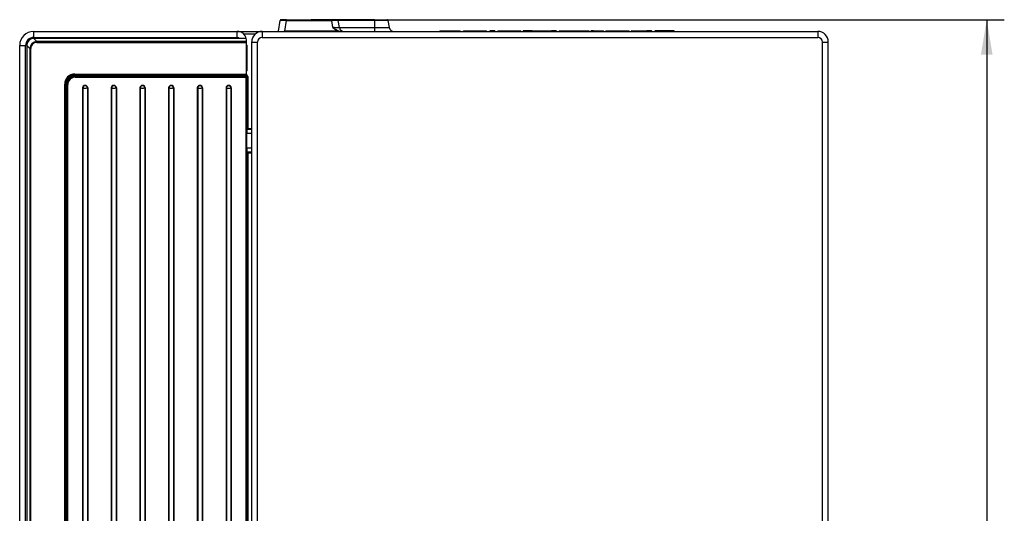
# Model space of a CAD drawing. Header units: millimetres. Extents: x 0 to 592, y 0 to 418.
# Tile 4 of 37: x 112 to 196, y 130 to 172. Entities that reach past the tile are written whole.
import ezdxf
from ezdxf.enums import TextEntityAlignment as Align

# ---------------------------------------------------------------- set-up
doc = ezdxf.new("R2010")
doc.units = ezdxf.units.MM
doc.layers.add('140.966_BW4NEO_C', color=7, linetype='Continuous')
doc.layers.add('Standard', color=7, linetype='Continuous')
doc.styles.add('SEACAD_Arial', font='arial.ttf')
doc.dimstyles.new('ISO', dxfattribs={"dimtxt": 3, "dimasz": 3, "dimexe": 1.5, "dimexo": 0, "dimgap": 0.75, "dimtad": 1, "dimdec": 0, "dimlfac": 5, "dimtxsty": 'SEACAD_Arial', "dimblk1": '_SE_FILLED', "dimblk2": '_SE_FILLED', "dimsah": 1, "dimcen": 1.5, "dimazin": 0, "dimtfac": 0.7, "dimtdec": 3, "dimtmove": 0, "dimatfit": 3, "dimfxl": 1, "dimarcsym": 0})

# ---------------------------------------------------------------- blocks, each defined once
blk = doc.blocks.new('SE2')
at = {"layer": '140.966_BW4NEO_C', "color": 7, "linetype": 'Continuous'}
for p, q in [((133.613, 170.979), (133.771, 171.874)), ((134.313, 171.957), (133.869, 171.957)), ((134.155, 170.979), (134.313, 171.874)), ((134.313, 171.957), (138.174, 171.957)), ((134.313, 171.957), (134.313, 171.874)), ((134.313, 171.874), (138.174, 171.874)), ((141.826, 171.957), (136.408, 171.957)), ((136.408, 171.957), (136.408, 171.957)), ((138.174, 171.957), (138.174, 171.874)), ((138.617, 171.957), (138.174, 171.957)), ((138.277, 171.288), (138.174, 171.874)), ((141.826, 171.875), (138.715, 171.875)), ((138.819, 171.288), (138.715, 171.874)), ((141.826, 171.957), (142.869, 171.957)), ((141.826, 171.957), (141.826, 171.875)), ((142.967, 171.875), (141.826, 171.875)), ((141.826, 171.875), (141.826, 171.288)), ((142.967, 171.875), (143.071, 171.288)), ((112.743, 170.957), (130.103, 170.957)), ((112.743, 170.442), (112.743, 170.957)), ((130.103, 170.957), (132.243, 170.957)), ((130.103, 170.442), (130.103, 170.957)), ((130.623, 170.751), (131.671, 170.751)), ((132.243, 170.957), (132.243, 170.442)), ((132.243, 170.957), (179.643, 170.957)), ((133.612, 170.971), (133.612, 170.957)), ((134.155, 170.979), (138.729, 170.979)), ((134.155, 170.971), (134.155, 170.979)), ((138.729, 170.971), (134.155, 170.971)), ((138.729, 170.979), (138.729, 170.971)), ((138.745, 171.013), (139.038, 170.957)), ((138.819, 171.288), (141.826, 171.288)), ((141.826, 171.288), (143.071, 171.288)), ((141.826, 171.288), (141.826, 170.957)), ((147.385, 170.988), (147.384, 170.957)), ((147.405, 171.007), (149.096, 171.007)), ((149.116, 170.988), (149.118, 170.957)), ((149.402, 170.988), (149.401, 170.957)), ((149.422, 171.007), (151.368, 171.007)), ((151.389, 170.957), (151.388, 170.991)), ((151.658, 170.957), (151.659, 170.988)), ((151.678, 170.957), (151.679, 170.987)), ((152.074, 171.007), (151.679, 171.007)), ((151.679, 171.007), (151.679, 170.987)), ((151.679, 170.987), (152.074, 170.987)), ((152.074, 171.007), (152.074, 170.987)), ((152.075, 170.957), (152.074, 170.987)), ((152.095, 170.957), (152.093, 170.988)), ((152.352, 170.991), (152.35, 170.957)), ((152.371, 171.007), (154.291, 171.007)), ((154.31, 170.988), (154.312, 170.957)), ((154.497, 170.988), (154.496, 170.957)), ((154.503, 170.988), (154.501, 170.957)), ((155.195, 170.988), (154.503, 170.988)), ((155.209, 171.007), (154.517, 171.007)), ((155.195, 170.988), (155.194, 170.957)), ((155.284, 171.007), (155.209, 171.007)), ((155.209, 171.007), (156.881, 171.007)), ((157.306, 170.988), (156.9, 170.988)), ((156.902, 170.957), (156.9, 170.988)), ((157.32, 171.007), (156.909, 171.007)), ((157.306, 170.988), (157.307, 170.957)), ((157.34, 170.988), (157.341, 170.957)), ((157.562, 170.988), (157.561, 170.957)), ((157.582, 171.007), (158.828, 171.007)), ((158.828, 171.007), (158.883, 171.007)), ((158.842, 170.957), (158.842, 170.988)), ((158.869, 170.988), (158.869, 170.957)), ((158.883, 171.007), (160.129, 171.007)), ((160.149, 170.988), (160.15, 170.957)), ((160.285, 170.957), (160.287, 170.988)), ((160.305, 170.957), (160.307, 170.987)), ((160.504, 171.007), (160.307, 171.007)), ((160.307, 171.007), (160.307, 170.987)), ((160.307, 170.987), (160.504, 170.987)), ((160.504, 171.007), (161.35, 171.007)), ((160.504, 171.007), (160.504, 170.987)), ((160.504, 170.987), (160.504, 170.957)), ((161.37, 170.988), (161.371, 170.957)), ((161.567, 170.988), (161.566, 170.957)), ((161.587, 171.007), (163.521, 171.007)), ((163.543, 170.957), (163.541, 170.991)), ((163.745, 170.988), (163.743, 170.957)), ((163.765, 171.007), (165.003, 171.007)), ((165.003, 171.007), (165.061, 171.007)), ((165.01, 170.957), (165.012, 170.987)), ((165.04, 170.957), (165.041, 170.988)), ((165.06, 170.957), (165.061, 170.987)), ((165.455, 171.007), (165.061, 171.007)), ((165.061, 171.007), (165.061, 170.987)), ((165.061, 170.987), (165.455, 170.987)), ((165.455, 170.987), (165.455, 171.007)), ((165.457, 170.957), (165.455, 170.987)), ((165.477, 170.957), (165.475, 170.988)), ((165.749, 170.988), (165.748, 170.957)), ((165.769, 170.987), (165.768, 170.957)), ((166.243, 171.007), (165.769, 171.007)), ((165.769, 171.007), (165.769, 170.987)), ((166.243, 170.987), (165.769, 170.987)), ((166.243, 170.987), (166.241, 170.957)), ((166.283, 171.007), (166.243, 171.007)), ((166.243, 171.007), (166.243, 170.987)), ((166.263, 170.988), (166.261, 170.957)), ((166.283, 170.987), (166.281, 170.957)), ((166.677, 171.007), (166.283, 171.007)), ((166.283, 171.007), (166.283, 170.987)), ((166.677, 170.987), (166.283, 170.987)), ((166.717, 171.007), (166.677, 171.007)), ((166.677, 171.007), (166.677, 170.987)), ((166.677, 170.987), (166.679, 170.957)), ((166.697, 170.988), (166.699, 170.957)), ((167.364, 171.007), (166.717, 171.007)), ((166.717, 171.007), (166.717, 170.987)), ((167.364, 170.987), (166.717, 170.987)), ((166.717, 170.987), (166.719, 170.957)), ((167.364, 171.007), (167.364, 170.987)), ((167.364, 170.987), (167.366, 170.957)), ((167.384, 170.988), (167.386, 170.957)), ((179.643, 170.957), (179.643, 170.442)), ((111.543, 76.757), (111.543, 169.757)), ((112.043, 76.742), (112.043, 169.742)), ((112.143, 169.758), (112.143, 76.837)), ((112.415, 169.486), (112.143, 169.758)), ((113.014, 170.085), (112.742, 170.357)), ((130.312, 170.357), (112.742, 170.357)), ((112.743, 170.442), (130.103, 170.442)), ((130.903, 170.085), (113.014, 170.085)), ((113.014, 170.085), (113.014, 170.008)), ((113.014, 170.008), (130.903, 170.008)), ((130.903, 170.085), (130.903, 170.157)), ((130.903, 170.008), (130.903, 170.085)), ((130.903, 167.317), (130.903, 170.008)), ((130.903, 169.743), (130.943, 169.743)), ((130.943, 167.617), (130.943, 169.757)), ((131.343, 76.757), (131.343, 170.057)), ((131.843, 76.742), (131.843, 170.042)), ((132.243, 170.442), (179.643, 170.442)), ((180.043, 76.742), (180.043, 170.042)), ((180.543, 76.757), (180.543, 170.057)), ((112.415, 169.486), (112.415, 77.109)), ((112.495, 77.111), (112.495, 169.488)), ((116.243, 167.317), (116.243, 167.24)), ((116.243, 167.317), (130.903, 167.317)), ((116.243, 167.226), (116.243, 167.24)), ((116.243, 167.24), (130.903, 167.24)), ((116.243, 167.226), (130.543, 167.226)), ((116.246, 167.216), (116.246, 167.154)), ((130.88, 167.216), (116.246, 167.216)), ((130.543, 167.226), (130.55, 167.219)), ((130.55, 167.219), (130.903, 167.219)), ((130.88, 167.216), (130.88, 167.154)), ((130.943, 167.772), (130.903, 167.772)), ((130.943, 167.637), (130.903, 167.637)), ((130.903, 167.317), (130.903, 167.24)), ((130.903, 167.219), (130.903, 167.24)), ((115.381, 85.011), (115.381, 166.456)), ((115.461, 85.013), (115.461, 166.458)), ((115.461, 166.458), (115.474, 166.458)), ((115.474, 165.762), (115.474, 166.458)), ((115.486, 166.457), (115.486, 165.874)), ((115.589, 166.412), (115.546, 166.455)), ((115.546, 166.455), (115.546, 165.867)), ((115.589, 166.412), (115.589, 85.059)), ((115.649, 85.057), (115.649, 166.411)), ((130.88, 167.154), (116.246, 167.154)), ((116.289, 167.112), (116.246, 167.154)), ((130.837, 167.112), (116.289, 167.112)), ((116.289, 167.05), (116.289, 167.112)), ((116.289, 167.05), (130.837, 167.05)), ((130.837, 167.112), (130.88, 167.154)), ((130.837, 167.112), (130.837, 167.05)), ((130.837, 167.05), (130.837, 84.418)), ((130.897, 167.052), (130.94, 167.095)), ((130.897, 84.42), (130.897, 167.052)), ((130.94, 167.095), (130.94, 162.618)), ((131, 167.096), (131, 162.664)), ((115.486, 165.874), (115.474, 165.874)), ((115.475, 165.757), (115.474, 165.762)), ((115.475, 165.757), (115.561, 165.757)), ((115.475, 165.757), (115.475, 163.678)), ((115.557, 165.842), (115.546, 165.867)), ((115.561, 163.75), (115.561, 165.76)), ((116.901, 166.123), (116.901, 85.422)), ((116.931, 166.122), (116.931, 85.422)), ((117.315, 166.122), (117.315, 85.422)), ((117.345, 166.123), (117.345, 85.422)), ((119.351, 166.123), (119.351, 85.422)), ((119.381, 166.122), (119.381, 85.422)), ((119.765, 166.122), (119.765, 85.422)), ((119.795, 166.123), (119.795, 85.422)), ((121.801, 166.123), (121.801, 85.422)), ((121.831, 166.122), (121.831, 85.422)), ((122.215, 166.122), (122.215, 85.422)), ((122.245, 166.123), (122.245, 85.422)), ((124.251, 166.123), (124.251, 85.422)), ((124.281, 166.122), (124.281, 85.422)), ((124.665, 166.122), (124.665, 85.422)), ((124.695, 166.123), (124.695, 85.422)), ((126.701, 166.123), (126.701, 85.422)), ((126.731, 166.122), (126.731, 85.422)), ((127.115, 166.122), (127.115, 85.422)), ((127.145, 166.123), (127.145, 85.422)), ((129.151, 166.123), (129.151, 85.422)), ((129.181, 166.122), (129.181, 85.422)), ((129.565, 166.122), (129.565, 85.422)), ((129.595, 166.123), (129.595, 85.422)), ((115.475, 145.937), (115.475, 163.678)), ((115.475, 163.64), (115.486, 163.64)), ((115.486, 163.64), (115.486, 145.974)), ((115.546, 163.647), (115.557, 163.673)), ((115.546, 163.647), (115.546, 145.967)), ((115.561, 163.757), (115.555, 163.757)), ((131.343, 162.227), (130.926, 162.227)), ((130.926, 160.988), (130.926, 162.227)), ((130.937, 162.579), (130.94, 162.618)), ((131.343, 162.579), (130.937, 162.579)), ((130.967, 162.646), (131.343, 162.646)), ((131, 162.664), (131.343, 162.664)), ((131.343, 160.988), (130.926, 160.988)), ((131.343, 160.648), (130.937, 160.648)), ((130.94, 160.614), (130.937, 160.648)), ((130.94, 160.614), (130.94, 127.618)), ((131.343, 160.588), (130.967, 160.588)), ((131.343, 160.571), (131, 160.571)), ((131, 160.571), (131, 127.664)), ((115.486, 145.974), (115.475, 145.974)), ((115.475, 145.937), (115.475, 143.778)), ((115.557, 145.942), (115.546, 145.967)), ((115.554, 145.857), (115.561, 145.857)), ((115.561, 143.85), (115.561, 145.86)), ((115.475, 126.037), (115.475, 143.778)), ((115.475, 143.74), (115.486, 143.74)), ((115.486, 143.74), (115.486, 126.074)), ((115.546, 143.747), (115.557, 143.773)), ((115.546, 143.747), (115.546, 126.067)), ((115.561, 143.857), (115.555, 143.857))]:
    blk.add_line(p, q, dxfattribs=at)
for centre, radius, start, end in [((133.869, 171.857), 0.1, 90, 170), ((134.042, 167.426), 4.456, 86.51574, 93.48426), ((135.366, 171.857), 0.1, 90, 94.74464), ((138.445, 167.426), 4.456, 86.51574, 93.48426), ((138.617, 171.857), 0.1, 10, 90), ((142.869, 171.857), 0.1, 10, 90), ((112.743, 169.757), 1.2, 90, 180), ((130.103, 170.157), 0.8, 13.17834, 90), ((132.243, 170.057), 0.9, 90, 180), ((133.662, 170.97), 0.05, 170, 178.5), ((134.172, 170.8), 0.179, 95.69784, 117.68517), ((139.487, 172.811), 1.945, 231.51926, 247.55118), ((139.368, 172.395), 1.555, 225.43406, 245.71356), ((139.053, 171.78), 0.871, 248.15613, 251.21566), ((139.213, 171.357), 0.4, 190, 270), ((143.465, 171.357), 0.4, 190, 270), ((147.405, 170.987), 0.02, 90, 176.99714), ((149.096, 170.987), 0.02, 3.00286, 90), ((149.422, 170.987), 0.02, 90, 176.99714), ((151.367, 170.987), 0.0202, 3.61388, 91.25142), ((151.679, 170.987), 0.02, 90, 176.99714), ((152.074, 170.987), 0.02, 3.00286, 90), ((154.291, 170.987), 0.02, 3.00286, 90), ((154.517, 170.987), 0.02, 90, 176.99714), ((156.162, 722.962), 551.974, 269.91094, 269.9112), ((157.32, 170.987), 0.02, 3.00286, 90), ((157.582, 170.987), 0.02, 90, 176.99714), ((158.855, 170.329), 0.658, 88.81517, 91.18507), ((160.129, 170.987), 0.02, 3.00286, 90), ((160.307, 170.987), 0.02, 90, 176.99714), ((161.35, 170.987), 0.02, 3.00286, 90), ((161.587, 170.987), 0.02, 90, 176.99714), ((162.644, -296.084), 467.074, 89.88997, 90.13203), ((163.521, 170.987), 0.0202, 3.47723, 91.18358), ((163.765, 170.987), 0.02, 90, 176.99714), ((165.034, 170.704), 0.284, 88.6107, 94.51522), ((165.061, 170.987), 0.02, 90, 176.99714), ((165.455, 170.987), 0.02, 3.00286, 90), ((165.769, 170.987), 0.02, 90, 176.99714), ((166.283, 170.987), 0.02, 90, 176.99714), ((166.677, 170.987), 0.02, 3.00286, 90), ((167.364, 170.987), 0.02, 3.00286, 90), ((179.643, 170.057), 0.9, 0, 90), ((112.743, 169.742), 0.7, 90, 180), ((113.014, 169.486), 0.599, 90.01472, 180.03149), ((113.014, 169.489), 0.519, 90.00051, 180.0625), ((130.103, 170.142), 0.3, 45.98266, 90), ((130.477, 166.475), 3.886, 84.02048, 92.44252), ((130.103, 170.157), 0.8, 0, 13.17834), ((132.243, 170.042), 0.4, 90, 180), ((179.643, 170.042), 0.4, 0, 90), ((116.243, 166.456), 0.862, 89.95151, 179.97018), ((116.243, 166.458), 0.782, 89.95131, 179.96828), ((116.243, 166.458), 0.768, 89.94751, 179.96561), ((116.245, 166.455), 0.699, 89.9184, 179.97082), ((116.289, 166.412), 0.7, 89.96119, 179.96046), ((116.289, 166.41), 0.64, 89.94164, 179.96379), ((130.879, 167.093), 0.0617, 1.72451, 88.55919), ((130.859, 162.889), 0.266, 293.94527, 302.0329), ((130.887, 160.391), 0.213, 57.85049, 67.88074)]:
    blk.add_arc(centre, radius, start, end, dxfattribs=at)
for centre, major_axis, ratio, start_param, end_param in [((133.574, 167.59), (0.594, 3.38), 0.145677, 0.025581, 0.115714), ((138.729, 170.97), (0.0177, 0.0468), 0.009281, 0.403435, 1.546317), ((138.729, 170.97), (0.0189, 0.0463), 0.066363, 0.40436, 1.409273), ((151.679, 170.987), (0.02, -0.001), 0.008715, 1.571253, 3.141593), ((152.074, 170.987), (0.02, 0.001), 0.008715, 0, 1.570339), ((154.517, 170.987), (0.02, -0.001), 0.021945, 3.141593, 3.928183), ((154.517, 170.987), (0, -0.02), 0.70627, 3.141593, 4.690904), ((155.209, 170.987), (0, -0.02), 0.70626, 3.141593, 4.690919), ((155.284, 170.987), (-0.02, -0.0011), 0.086685, 3.107685, 3.373293), ((156.553, 170.987), (0.02, -0.0011), 0.171828, 2.910504, 3.175666), ((156.881, 170.987), (0, -0.02), 0.952416, 1.609892, 3.141593), ((157.32, 170.987), (0, 0.02), 0.706435, 0, 1.549304), ((157.32, 170.987), (0.02, 0.001), 0.082335, 0, 2.352059), ((158.828, 170.987), (0, -0.02), 0.680963, 1.591216, 3.141593), ((158.883, 170.987), (0, -0.02), 0.681034, 3.141593, 4.691966), ((160.307, 170.987), (0.02, -0.001), 0.008715, 1.571253, 3.141593), ((165.003, 170.987), (0, 0.02), 0.460182, 4.726014, 6.283185), ((165.061, 170.987), (0.02, -0.001), 0.008715, 1.571253, 3.141593), ((165.455, 170.987), (0.02, 0.001), 0.008715, 0, 1.570339), ((165.769, 170.987), (0.02, -0.001), 0.008715, 1.571253, 3.141593), ((166.283, 170.987), (0.02, -0.001), 0.008715, 1.571253, 3.141593), ((166.677, 170.987), (0.02, 0.001), 0.008715, 0, 1.570339), ((167.364, 170.987), (0.02, 0.001), 0.008715, 0, 1.570339), ((112.043, 169.757), (0.5, 0), 0.031478, 3.141593, 4.712389), ((112.744, 169.756), (0.321, -0.508), 0.997439, 2.578984, 4.147464), ((130.883, 169.757), (0.0598, -0.005), 0.999164, 0.083352, 1.314069), ((131.843, 170.057), (-0.5, 0), 0.031478, 0, 1.570796), ((180.043, 170.057), (0.5, 0), 0.031478, 4.712389, 6.283185), ((112.495, 169.485), (-0.08, 0), 0.031478, 4.712389, 6.248261), ((130.88, 167.096), (-0.115, -0.035), 0.998022, 2.849662, 4.419365), ((130.883, 167.617), (-0.0307, 0.0517), 0.998282, 2.94555, 4.176267), ((115.381, 166.459), (0.08, 0), 0.031478, 4.712394, 6.256997), ((115.486, 166.455), (0.06, 0), 0.031478, 0.052386, 1.570796), ((115.649, 166.413), (-0.06, 0), 0.031478, 0.052386, 1.570796), ((130.837, 167.052), (0.0424, -0.0425), 0.99726, 0.785945, 2.355648), ((130.837, 167.052), (0.06, 0), 0.031478, 4.712389, 6.230799), ((131, 167.094), (-0.06, 0), 0.031478, 4.712389, 6.230799), ((115.486, 165.867), (0.06, 0), 0.122372, 0.052386, 1.570796), ((115.556, 165.763), (0.0001, -0.08), 0.052408, 1.539227, 3.019333), ((117.123, 166.123), (-0.222, 0), 0.999504, 3.141593, 6.283185), ((116.901, 166.121), (0.06, 0), 0.031478, 1.034331, 1.570796), ((117.123, 166.122), (-0.192, 0), 0.999504, 3.141593, 6.283185), ((117.123, 166.133), (0.375, 0), 0.031478, 4.175923, 5.248855), ((117.345, 166.121), (-0.06, 0), 0.031478, 4.712389, 5.248855), ((119.573, 166.123), (-0.222, 0), 0.999504, 3.141593, 6.283185), ((119.351, 166.121), (0.06, 0), 0.031478, 1.034331, 1.570796), ((119.573, 166.122), (-0.192, 0), 0.999504, 3.141593, 6.283185), ((119.573, 166.133), (0.375, 0), 0.031478, 4.175923, 5.248855), ((119.795, 166.121), (0.06, 0), 0.031478, 1.570796, 2.107262), ((122.023, 166.123), (-0.222, 0), 0.999504, 3.141593, 6.283185), ((121.801, 166.121), (0.06, 0), 0.031478, 1.034331, 1.570796), ((122.023, 166.122), (-0.192, 0), 0.999504, 3.141593, 6.283185), ((122.023, 166.133), (0.375, 0), 0.031478, 4.175923, 5.248855), ((122.245, 166.121), (0.06, 0), 0.031478, 1.570796, 2.107262), ((124.473, 166.123), (-0.222, 0), 0.999504, 3.141593, 6.283185), ((124.251, 166.121), (0.06, 0), 0.031478, 1.034331, 1.570796), ((124.473, 166.122), (-0.192, 0), 0.999504, 3.141593, 6.283185), ((124.473, 166.133), (0.375, 0), 0.031478, 4.175923, 5.248855), ((124.695, 166.121), (0.06, 0), 0.031478, 1.570796, 2.107262), ((126.923, 166.123), (-0.222, 0), 0.999504, 3.141593, 6.283185), ((126.701, 166.121), (0.06, 0), 0.031478, 1.034331, 1.570796), ((126.923, 166.122), (-0.192, 0), 0.999504, 3.141593, 6.283185), ((126.923, 166.133), (0.375, 0), 0.031478, 4.175923, 5.248855), ((127.145, 166.121), (0.06, 0), 0.031478, 1.570796, 2.107262), ((129.373, 166.123), (-0.222, 0), 0.999504, 3.141593, 6.283185), ((129.151, 166.121), (0.06, 0), 0.031478, 1.034331, 1.570796), ((129.373, 166.122), (-0.192, 0), 0.999504, 3.141593, 6.283185), ((129.373, 166.133), (0.375, 0), 0.031478, 4.175923, 5.248855), ((129.595, 166.121), (0.06, 0), 0.031478, 1.570796, 2.107262), ((115.556, 163.677), (0.066, -0.0468), 0.988368, 2.193309, 3.753063), ((115.486, 163.648), (0.06, 0), 0.123322, 4.712389, 6.230799), ((115.556, 163.753), (0.0001, -0.08), 0.052408, 0.122086, 1.539227), ((130.947, 162.239), (0.001, 0.4), 0.052408, 0.555168, 1.602366), ((131, 162.616), (-0.06, 0), 0.608542, 5.298075, 6.230799), ((130.947, 161.001), (-0.001, -0.4), 0.052408, 4.743959, 5.791156), ((131, 160.616), (-0.06, 0), 0.545586, 0.052386, 0.985111), ((115.556, 145.938), (0.0515, 0.0632), 0.98112, 2.263383, 3.815517), ((115.486, 145.967), (0.06, 0), 0.122372, 0.052386, 1.570796), ((115.556, 145.863), (0.0001, -0.08), 0.052408, 1.539227, 3.019333), ((115.556, 143.777), (0.066, -0.0468), 0.988368, 2.193309, 3.753063), ((115.486, 143.748), (-0.06, 0), 0.123322, 1.570796, 3.089207), ((115.556, 143.853), (0.0001, -0.08), 0.052408, 0.122086, 1.539227)]:
    blk.add_ellipse(centre, major_axis=major_axis, ratio=ratio, start_param=start_param, end_param=end_param, dxfattribs=at)
blk.add_open_spline([(133.613, 170.915), (133.613, 170.958), (133.613, 170.979), (133.613, 170.979)], degree=3, dxfattribs=at)
for points, knots in [([(138.819, 171.288), (138.822, 171.271), (138.708, 171.251), (138.423, 171.271), (138.277, 171.288)], [0, 0, 0, 0, 0.503, 1, 1, 1, 1]), ([(149.116, 170.988), (149.116, 170.988), (149.094, 170.988), (149.007, 170.988), (148.943, 170.988), (148.783, 170.988), (148.687, 170.988), (148.477, 170.988), (148.364, 170.988), (148.138, 170.988), (148.024, 170.988), (147.815, 170.988), (147.719, 170.988), (147.559, 170.988), (147.495, 170.988), (147.408, 170.988), (147.385, 170.988), (147.385, 170.988)], [0, 0, 0, 0, 0.125, 0.125, 0.25, 0.25, 0.375, 0.375, 0.5, 0.5, 0.625, 0.625, 0.75, 0.75, 0.875, 0.875, 1, 1, 1, 1]), ([(147.82, 170.988), (147.82, 170.988), (147.831, 170.988), (147.874, 170.988), (147.906, 170.988), (147.986, 170.988), (148.034, 170.988), (148.138, 170.988), (148.194, 170.988), (148.307, 170.988), (148.364, 170.988), (148.468, 170.988), (148.516, 170.988), (148.596, 170.988), (148.628, 170.988), (148.671, 170.988), (148.682, 170.988), (148.682, 170.988)], [0, 0, 0, 0, 0.125, 0.125, 0.25, 0.25, 0.375, 0.375, 0.5, 0.5, 0.625, 0.625, 0.75, 0.75, 0.875, 0.875, 1, 1, 1, 1]), ([(151.388, 170.989), (151.388, 170.989), (151.326, 170.989), (151.094, 170.988), (150.919, 170.988), (150.522, 170.988), (150.301, 170.988), (149.9, 170.988), (149.72, 170.988), (149.471, 170.988), (149.402, 170.988), (149.402, 170.988)], [0.3811005, 0.3811005, 0.3811005, 0.3811005, 0.5, 0.5, 0.625, 0.625, 0.75, 0.75, 0.875, 0.875, 1, 1, 1, 1]), ([(150.966, 170.989), (151.044, 170.989), (151.115, 170.989), (151.304, 170.989), (151.379, 170.989), (151.387, 170.989)], [0.1927792, 0.1927792, 0.1927792, 0.1927792, 0.25, 0.25, 0.3743809, 0.3743809, 0.3743809, 0.3743809]), ([(154.31, 170.988), (154.31, 170.988), (154.243, 170.988), (153.998, 170.988), (153.821, 170.988), (153.426, 170.988), (153.209, 170.988), (152.818, 170.988), (152.644, 170.988), (152.408, 170.989), (152.346, 170.989), (152.352, 170.989), (152.352, 170.989), (152.352, 170.989)], [0, 0, 0, 0, 0.125, 0.125, 0.25, 0.25, 0.375, 0.375, 0.5, 0.5, 0.625, 0.625, 0.6257058, 0.6257058, 0.6257058, 0.6257058]), ([(152.407, 170.989), (152.442, 170.989), (152.493, 170.989), (152.622, 170.989), (152.7, 170.989), (152.788, 170.989)], [0.6865299, 0.6865299, 0.6865299, 0.6865299, 0.75, 0.75, 0.8136634, 0.8136634, 0.8136634, 0.8136634]), ([(156.9, 170.988), (156.847, 170.988), (156.75, 170.988), (156.493, 170.988), (156.334, 170.988), (156.078, 170.988), (155.991, 170.988), (155.816, 170.988), (155.728, 170.988), (155.475, 170.988), (155.319, 170.988), (155.195, 170.988)], [0, 0, 0, 0, 0.25, 0.25, 0.5, 0.5, 0.625, 0.625, 0.75, 0.75, 1, 1, 1, 1]), ([(155.494, 170.989), (155.536, 170.989), (155.586, 170.989), (155.693, 170.989), (155.751, 170.989), (155.93, 170.989), (156.056, 170.989), (156.223, 170.988), (156.274, 170.988), (156.367, 170.988), (156.407, 170.988), (156.498, 170.988), (156.531, 170.988), (156.533, 170.988)], [0, 0, 0, 0, 0.125, 0.125, 0.25, 0.25, 0.5, 0.5, 0.625, 0.625, 0.75, 0.75, 0.9784435, 0.9784435, 0.9784435, 0.9784435]), ([(158.842, 170.988), (158.788, 170.988), (158.727, 170.988), (158.595, 170.988), (158.524, 170.988), (158.307, 170.988), (158.154, 170.988), (157.952, 170.988), (157.889, 170.988), (157.776, 170.988), (157.727, 170.988), (157.646, 170.988), (157.615, 170.988), (157.573, 170.988), (157.562, 170.988), (157.562, 170.988)], [0, 0, 0, 0, 0.125, 0.125, 0.25, 0.25, 0.5, 0.5, 0.625, 0.625, 0.75, 0.75, 0.875, 0.875, 1, 1, 1, 1]), ([(157.995, 170.988), (157.995, 170.988), (158.003, 170.988), (158.036, 170.988), (158.06, 170.988), (158.119, 170.988), (158.155, 170.988), (158.233, 170.988), (158.275, 170.988), (158.359, 170.988), (158.401, 170.988), (158.479, 170.988), (158.515, 170.988), (158.575, 170.988), (158.598, 170.988), (158.631, 170.988), (158.639, 170.988), (158.639, 170.988)], [0, 0, 0, 0, 0.125, 0.125, 0.25, 0.25, 0.375, 0.375, 0.5, 0.5, 0.625, 0.625, 0.75, 0.75, 0.875, 0.875, 1, 1, 1, 1]), ([(160.149, 170.988), (160.149, 170.988), (160.138, 170.988), (160.096, 170.988), (160.065, 170.988), (159.984, 170.988), (159.935, 170.988), (159.822, 170.988), (159.759, 170.988), (159.557, 170.988), (159.404, 170.988), (159.187, 170.988), (159.116, 170.988), (158.984, 170.988), (158.923, 170.988), (158.869, 170.988)], [0, 0, 0, 0, 0.125, 0.125, 0.25, 0.25, 0.375, 0.375, 0.5, 0.5, 0.75, 0.75, 0.875, 0.875, 1, 1, 1, 1]), ([(159.072, 170.988), (159.072, 170.988), (159.08, 170.988), (159.113, 170.988), (159.136, 170.988), (159.196, 170.988), (159.232, 170.988), (159.31, 170.988), (159.352, 170.988), (159.436, 170.988), (159.478, 170.988), (159.556, 170.988), (159.592, 170.988), (159.652, 170.988), (159.675, 170.988), (159.708, 170.988), (159.716, 170.988), (159.716, 170.988)], [0, 0, 0, 0, 0.125, 0.125, 0.25, 0.25, 0.375, 0.375, 0.5, 0.5, 0.625, 0.625, 0.75, 0.75, 0.875, 0.875, 1, 1, 1, 1]), ([(160.504, 170.989), (160.561, 170.989), (160.617, 170.989), (160.721, 170.989), (160.769, 170.989), (160.849, 170.989), (160.881, 170.988), (160.924, 170.988), (160.935, 170.988), (160.935, 170.988)], [0, 0, 0, 0, 0.25, 0.25, 0.5, 0.5, 0.75, 0.75, 1, 1, 1, 1]), ([(161.37, 170.988), (161.37, 170.988), (161.347, 170.988), (161.26, 170.988), (161.196, 170.988), (161.036, 170.988), (160.94, 170.988), (160.731, 170.987), (160.617, 170.987), (160.504, 170.987)], [0, 0, 0, 0, 0.25, 0.25, 0.5, 0.5, 0.75, 0.75, 1, 1, 1, 1]), ([(165.012, 170.987), (164.88, 170.987), (164.731, 170.988), (164.435, 170.988), (164.288, 170.988), (164.098, 170.988), (164.04, 170.988), (163.937, 170.988), (163.892, 170.988), (163.783, 170.988), (163.745, 170.988), (163.745, 170.988)], [0, 0, 0, 0, 0.25, 0.25, 0.5, 0.5, 0.625, 0.625, 0.75, 0.75, 1, 1, 1, 1]), ([(164.179, 170.988), (164.179, 170.988), (164.19, 170.988), (164.233, 170.988), (164.265, 170.988), (164.345, 170.988), (164.393, 170.988), (164.497, 170.988), (164.553, 170.988), (164.666, 170.988), (164.723, 170.988), (164.827, 170.988), (164.875, 170.988), (164.955, 170.988), (164.987, 170.988), (165.03, 170.988), (165.041, 170.988), (165.041, 170.988)], [0, 0, 0, 0, 0.125, 0.125, 0.25, 0.25, 0.375, 0.375, 0.5, 0.5, 0.625, 0.625, 0.75, 0.75, 0.875, 0.875, 1, 1, 1, 1])]:
    blk.add_open_spline(points, degree=3, knots=knots, dxfattribs=at)
blk = doc.blocks.new('DMBLK9')
at = {"layer": 'Standard', "linetype": 'Continuous'}
for points in [[(194.56, 168.957), (194.06, 171.957), (193.56, 168.957)], [(194.56, 58.193), (193.56, 58.193), (194.06, 55.193)]]:
    blk.add_hatch(color=7, dxfattribs=at).paths.add_polyline_path(points)
at = {"layer": 'Standard', "color": 7, "linetype": 'Continuous'}
for p, q in [((142.869, 171.957), (195.56, 171.957)), ((194.06, 171.957), (194.06, 55.193)), ((173.527, 55.193), (195.56, 55.193))]:
    blk.add_line(p, q, dxfattribs=at)
at = {"layer": 'Standard', "color": 7, "linetype": 'Continuous', "style": 'SEACAD_Arial'}
blk.add_text('584', height=3, rotation=90, dxfattribs=at).set_placement((190.31, 110.054), align=Align.TOP_LEFT)
blk = doc.blocks.new('_SE_FILLED')
at = {"color": 0}
blk.add_line((0, 0), (-1, 0), dxfattribs=at)
blk.add_solid([(0, 0), (-1, -0.1665), (-1, 0.1665), (0, 0)], dxfattribs=at)

msp = doc.modelspace()

# ---------------------------------------------------------------- block references
at = {"layer": 'Standard'}
msp.add_blockref('SE2', (0, 0), dxfattribs=at)

# ---------------------------------------------------------------- dimensions: what is measured, and where the dimension line sits
at = {"layer": 'Standard', "color": 7, "linetype": 'Continuous'}
dim = msp.add_linear_dim(base=(194.0596, 55.1934), p1=(142.8687, 171.9574), p2=(173.5269, 55.1934), angle=90, text='\\A1;<>', dimstyle='ISO', dxfattribs=at)
dim.commit()
dim.dimension.update_dxf_attribs({"geometry": 'DMBLK9', "text_midpoint": (194.0596, 113.5754), "dimtype": 160})

doc.saveas('drawing.dxf')
